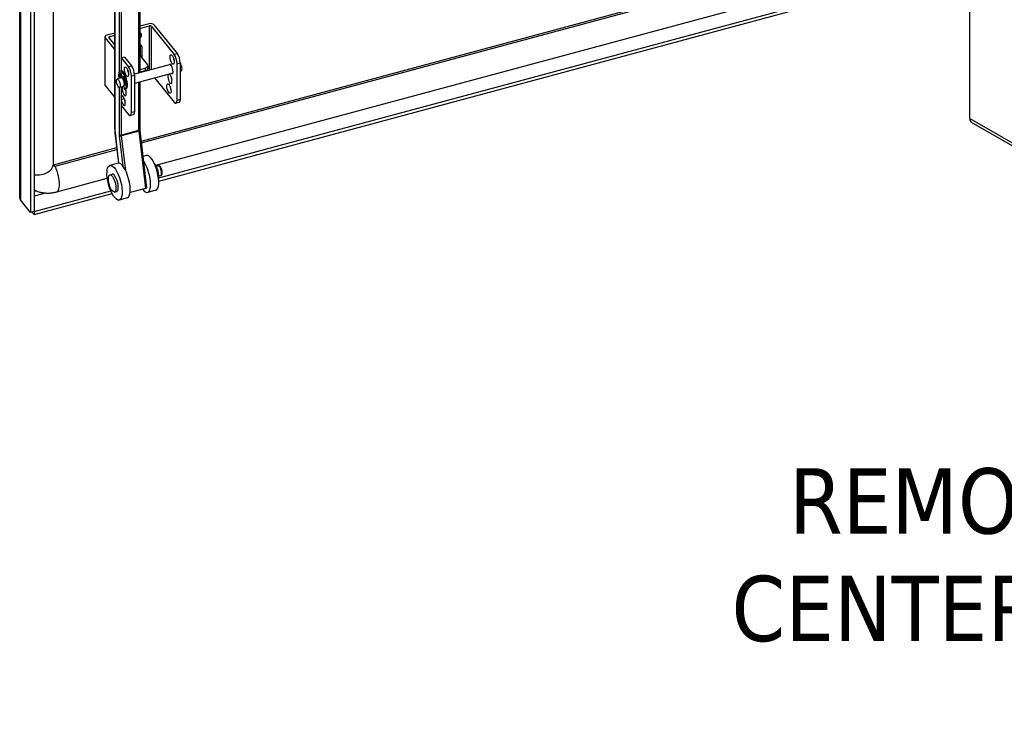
# Model space of a CAD drawing. Extents: x 807 to 1172, y 30 to 260.
# Tile 194 of 214: x 1086 to 1109, y 183 to 200. Entities that reach past the tile are written whole.
import ezdxf

# ---------------------------------------------------------------- set-up
doc = ezdxf.new("R2010")
doc.units = 0
doc.header["$LTSCALE"] = 4
doc.header["$MEASUREMENT"] = 0
doc.layers.get('0').update_dxf_attribs({"linetype": 'CONTINUOUS'})
doc.styles.add('ROMANS', font='romans.shx')
doc.dimstyles.new('Default (ANSI)$7', dxfattribs={"dimscale": 20, "dimtxt": 0.07, "dimasz": 0.098425, "dimexe": 0.125, "dimexo": 0.0625, "dimgap": 0.031496, "dimtad": 0, "dimtih": 1, "dimtoh": 1, "dimrnd": 1e-08, "dimzin": 0, "dimdsep": 46, "dimtxsty": 'ROMANS', "dimblk": 'Filled-1', "dimcen": 0.09, "dimdle": 0.393701, "dimclrd": 256, "dimclre": 256, "dimclrt": 256, "dimadec": 0, "dimazin": 0, "dimtfac": 0.928571, "dimtofl": 0, "dimtmove": 0, "dimatfit": 3, "dimfxl": 1, "dimtolj": 1, "dimtzin": 0, "dimlwd": -1, "dimlwe": -1, "dimarcsym": 0})

# ---------------------------------------------------------------- blocks, each defined once
blk = doc.blocks.new('Filled-1')
at = {"color": 0}
for p, q in [((0, 0), (-1, 0.179)), ((-1, 0.179), (-1, -0.179)), ((-1, 0), (0, 0)), ((-1, -0.179), (0, 0))]:
    blk.add_line(p, q, dxfattribs=at)
at = {"color": 0, "flags": 128}
blk.add_lwpolyline([(-1, -0.179), (0, 0), (-1, 0.179), (-1, -0.179)], dxfattribs=at)
at = {"color": 0}
blk.add_solid([(-1, -0.179), (0, 0), (-1, 0.179), (-1, -0.179)], dxfattribs=at)

msp = doc.modelspace()

# ---------------------------------------------------------------- linework, layer by layer
for p, q in [((1085.61, 195.67), (1085.61, 239.275)), ((1085.626, 239.252), (1085.626, 195.612)), ((1085.868, 238.952), (1085.868, 195.312)), ((1085.948, 238.973), (1085.948, 195.333)), ((1087.853, 217.146), (1087.853, 197.283)), ((1087.857, 197.273), (1087.857, 217.136)), ((1087.956, 217.013), (1087.956, 198.632)), ((1088.012, 198.959), (1088.012, 217.002)), ((1086.396, 216.67), (1086.396, 196.427)), ((1088.415, 216.497), (1088.415, 198.598)), ((1088.44, 216.516), (1088.44, 198.605)), ((1088.471, 196.995), (1106.227, 201.776)), ((1088.476, 196.954), (1106.264, 201.743)), ((1088.818, 196.427), (1106.304, 201.134)), ((1088.889, 196.053), (1108.027, 201.205)), ((1088.893, 196.126), (1108.027, 201.277)), ((1108.015, 197.531), (1108.015, 201.202)), ((1088.663, 199.762), (1088.44, 199.702)), ((1088.44, 199.651), (1088.662, 199.711)), ((1088.662, 199.711), (1088.662, 198.665)), ((1088.719, 198.68), (1088.719, 199.699)), ((1088.719, 199.699), (1089.256, 199.034)), ((1088.775, 199.739), (1089.329, 199.054)), ((1087.853, 199.544), (1087.666, 199.494)), ((1087.735, 199.461), (1087.853, 199.493)), ((1087.735, 199.403), (1087.735, 199.461)), ((1087.617, 199.45), (1087.617, 198.326)), ((1087.625, 199.429), (1087.853, 199.147)), ((1087.625, 198.305), (1087.625, 199.429)), ((1087.714, 199.429), (1087.853, 199.257)), ((1088.456, 199.257), (1088.49, 199.215)), ((1088.456, 199.002), (1088.456, 199.257)), ((1088.44, 198.998), (1088.456, 199.002)), ((1088.456, 199.002), (1088.49, 198.96)), ((1088.49, 199.215), (1088.49, 198.96)), ((1089.329, 199.054), (1089.256, 199.034)), ((1088.006, 198.958), (1088.179, 198.744)), ((1088.006, 198.958), (1088.006, 198.653)), ((1088.079, 198.977), (1088.012, 198.959)), ((1088.079, 198.977), (1088.251, 198.764)), ((1088.251, 198.764), (1088.179, 198.744)), ((1089.168, 198.801), (1088.318, 198.572)), ((1088.49, 198.96), (1088.622, 198.797)), ((1088.631, 198.772), (1088.631, 198.706)), ((1089.323, 198.821), (1089.396, 198.841)), ((1089.323, 197.956), (1089.323, 198.821)), ((1089.396, 198.841), (1089.396, 197.976)), ((1087.951, 198.529), (1087.971, 198.534)), ((1087.995, 198.652), (1087.975, 198.647)), ((1088.006, 198.584), (1088.006, 198.489)), ((1088.006, 198.582), (1088.017, 198.509)), ((1088.246, 198.531), (1088.318, 198.551)), ((1088.246, 197.666), (1088.246, 198.531)), ((1089.223, 198.597), (1088.318, 198.353)), ((1088.318, 198.551), (1088.318, 197.686)), ((1088.44, 198.683), (1088.572, 198.718)), ((1088.572, 198.653), (1088.44, 198.617)), ((1088.572, 198.718), (1088.572, 198.653)), ((1089.422, 198.65), (1089.396, 198.643)), ((1087.625, 198.305), (1087.853, 198.023)), ((1088.007, 198.488), (1087.91, 198.462)), ((1087.963, 198.496), (1087.983, 198.501)), ((1087.987, 198.483), (1087.963, 198.496)), ((1087.983, 198.501), (1088.007, 198.488)), ((1088.069, 198.468), (1088.049, 198.462)), ((1088.051, 198.467), (1088.062, 198.513)), ((1088.051, 198.467), (1088.071, 198.473)), ((1088.062, 198.513), (1088.069, 198.515)), ((1088.077, 198.5), (1088.071, 198.473)), ((1088.084, 198.36), (1088.104, 198.365)), ((1088.105, 198.32), (1088.084, 198.36)), ((1088.104, 198.365), (1088.115, 198.344)), ((1088.105, 198.32), (1088.117, 198.323)), ((1088.415, 198.379), (1088.415, 197.247)), ((1088.44, 198.386), (1088.44, 197.269)), ((1088.794, 198.481), (1089.256, 197.91)), ((1087.956, 198.259), (1087.956, 197.15)), ((1088.062, 198.284), (1087.965, 198.258)), ((1088.006, 198.269), (1088.006, 198.035)), ((1088.068, 198.288), (1088.077, 198.212)), ((1088.113, 198.217), (1088.093, 198.212)), ((1088.006, 197.973), (1088.006, 197.834)), ((1088.006, 197.834), (1088.179, 197.62)), ((1088.012, 198.037), (1088.048, 198.047)), ((1088.012, 197.973), (1088.012, 198.037)), ((1088.079, 197.991), (1088.012, 197.973)), ((1089.37, 197.906), (1089.297, 197.886)), ((1089.396, 197.976), (1089.323, 197.956)), ((1088.012, 197.139), (1088.012, 197.826)), ((1088.293, 197.616), (1088.22, 197.596)), ((1088.318, 197.686), (1088.246, 197.666)), ((1108.015, 197.531), (1132.559, 183.361)), ((1108.015, 197.531), (1108.015, 197.506)), ((1108.017, 197.505), (1108.015, 197.506)), ((1132.559, 183.291), (1108.058, 197.437)), ((1087.858, 197.196), (1087.943, 196.476)), ((1087.947, 196.476), (1087.862, 197.19)), ((1088.415, 197.247), (1088.012, 197.139)), ((1088.417, 197.228), (1088.013, 197.119)), ((1088.417, 197.228), (1088.576, 195.88)), ((1088.441, 197.245), (1088.601, 195.897)), ((1087.958, 197.121), (1088.042, 196.407)), ((1088.111, 196.292), (1088.013, 197.119)), ((1086.407, 196.439), (1087.9, 196.841)), ((1086.444, 196.407), (1087.905, 196.801)), ((1087.929, 196.475), (1087.737, 196.423)), ((1088.601, 196.655), (1088.514, 196.632)), ((1087.735, 196.203), (1087.792, 196.219)), ((1088.831, 196.402), (1088.876, 196.415)), ((1086.483, 195.798), (1087.677, 196.119)), ((1088.893, 196.173), (1088.938, 196.185)), ((1085.948, 195.813), (1085.992, 195.825)), ((1085.948, 195.333), (1087.76, 195.821)), ((1086.219, 195.771), (1085.948, 195.698)), ((1085.948, 195.261), (1087.79, 195.757)), ((1087.845, 195.795), (1087.902, 195.81)), ((1088.576, 195.88), (1088.214, 195.783)), ((1088.821, 195.838), (1088.629, 195.787)), ((1085.868, 195.312), (1085.626, 195.612)), ((1088.149, 195.657), (1087.957, 195.606)), ((1085.948, 195.333), (1085.868, 195.312)), ((1085.9, 195.321), (1085.948, 195.261)), ((1085.948, 195.334), (1085.948, 195.333)), ((1085.948, 195.333), (1085.948, 195.261))]:
    msp.add_line(p, q)
for centre, major_axis, ratio, start_param, end_param in [((1088.68, 199.689), (-0.0423, 0), 0.57735, 3.577925, 5.148721), ((1088.699, 199.718), (0.0846, 0), 0.57735, 0.436332, 2.007129), ((1087.702, 199.45), (-0.0846, 0), 0.57735, 5.148721, 6.719518), ((1087.752, 199.439), (-0.0423, 0), 0.57735, 5.148721, 6.719518), ((1088.406, 199.477), (0.0658, 0.0532), 0.739997, 4.637416, 6.851542), ((1088.372, 199.52), (0.0658, 0.0532), 0.739997, 5.271648, 5.836759), ((1088.397, 199.19), (0.0797, 0.0643), 0.739997, 5.744479, 6.836637), ((1088.363, 199.232), (0.0797, 0.0643), 0.739997, 5.744479, 5.918331), ((1089.256, 198.904), (0.041, -0.153), 0.345066, 0.908242, 2.479038), ((1089.329, 198.924), (-0.041, 0.153), 0.345066, 4.049835, 5.620631), ((1087.994, 198.981), (-0.0423, 0), 0.57735, 1.845401, 2.007129), ((1088.251, 198.634), (-0.041, 0.153), 0.345066, 4.049835, 5.620631), ((1088.529, 198.772), (0.102, 0), 0.57735, 5.148721, 6.719518), ((1089.178, 198.694), (-0.03, 0.113), 0.345066, 2.695989, 6.728789), ((1089.278, 198.94), (0.03, -0.113), 0.345066, 4.348547, 5.07623), ((1089.394, 198.752), (0.027, -0.102), 0.345066, 0, 2.442562), ((1088.034, 198.429), (-0.059, 0.218), 0.345066, 2.946119, 7.567484), ((1088.046, 198.389), (-0.059, 0.217), 0.345066, 6.211111, 7.06686), ((1087.96, 198.516), (0.0055, -0.0204), 0.345066, 3.925267, 5.969697), ((1088.065, 198.395), (-0.059, 0.217), 0.345066, 0.158681, 0.783674), ((1087.98, 198.521), (0.0055, -0.0204), 0.345066, 3.925267, 5.969697), ((1087.998, 198.587), (-0.0055, 0.0204), 0.345066, 4.3989, 6.211111), ((1088.054, 198.435), (-0.059, 0.218), 0.345066, 3.141593, 6.283185), ((1088.2, 198.65), (0.03, -0.113), 0.345066, 4.348547, 5.07623), ((1088.179, 198.614), (0.041, -0.153), 0.345066, 0.908242, 2.479038), ((1088.529, 198.706), (0.102, 0), 0.57735, 5.148721, 6.283185), ((1089.153, 198.466), (0.03, -0.113), 0.345066, 3.537762, 9.028608), ((1087.702, 198.326), (-0.0846, 0), 0.57735, 0, 0.436332), ((1088.035, 198.386), (0.027, -0.102), 0.345066, 0, 3.141593), ((1088.034, 198.5), (0.011, -0.0409), 0.345066, 4.3989, 5.045), ((1088.046, 198.389), (-0.0246, 0.0915), 0.345066, 5.540056, 6.098252), ((1088.034, 198.5), (0.011, -0.0409), 0.345066, 0.311892, 0.559176), ((1088.07, 198.497), (-0.0055, 0.0204), 0.345066, 5.030151, 6.842361), ((1088.054, 198.505), (0.011, -0.0409), 0.345066, 0.311892, 0.559176), ((1088.065, 198.395), (0.0246, -0.0915), 0.345066, 1.154355, 2.398463), ((1088.065, 198.395), (0.027, -0.102), 0.345066, 1.086653, 2.357913), ((1088.022, 198.418), (0.059, -0.217), 0.345066, 1.03281, 1.888558), ((1088.046, 198.389), (0.0246, -0.0915), 0.345066, 0.184933, 1.154355), ((1088.108, 198.333), (0.0055, -0.0204), 0.345066, 5.271565, 7.315995), ((1088.101, 198.404), (0.03, -0.113), 0.345066, 0.686944, 1.718287), ((1089.226, 198.486), (0.03, -0.113), 0.345066, 4.348547, 5.07623), ((1088.052, 197.946), (-0.03, 0.113), 0.345066, 1.235331, 6.864338), ((1088.076, 198.176), (0.03, -0.113), 0.345066, 3.537762, 8.111656), ((1088.076, 198.176), (0.03, -0.113), 0.345066, 2.617014, 2.745605), ((1088.149, 198.196), (0.03, -0.113), 0.345066, 4.454715, 5.07623), ((1089.203, 198.256), (0.03, -0.113), 0.345066, 4.348547, 5.07623), ((1088.125, 197.966), (0.03, -0.113), 0.345066, 4.391309, 5.07623), ((1089.256, 198.039), (0.041, -0.153), 0.345066, 5.620631, 7.191427), ((1089.329, 198.059), (0.041, -0.153), 0.345066, 0, 0.908242), ((1088.179, 197.749), (0.041, -0.153), 0.345066, 5.620631, 7.191427), ((1088.251, 197.769), (0.041, -0.153), 0.345066, 0, 0.908242), ((1108.162, 197.616), (-0.103, -0.179), 0.57735, 5.497787, 6.283185), ((1087.895, 197.283), (-0.0423, 0), 0.57735, 0, 0.436332), ((1088.009, 197.084), (-0.094, 0.349), 0.345066, 0.908242, 1.170041), ((1087.9, 197.201), (-0.042, -0.005), 0.366152, 0, 0.379889), ((1087.994, 197.161), (-0.0423, 0), 0.57735, 0.436332, 2.007129), ((1088.009, 197.084), (0.033, -0.123), 0.345066, 4.049835, 4.311634), ((1088.048, 197.094), (-0.022, 0.0817), 0.345066, 0.908242, 1.170041), ((1088.398, 197.269), (0.0423, 0), 0.57735, 5.148721, 6.283185), ((1088.451, 197.203), (0.022, -0.0817), 0.345066, 4.049835, 4.311634), ((1088.399, 197.24), (0.042, 0.005), 0.366152, 5.092278, 6.283185), ((1087.996, 197.132), (-0.042, -0.005), 0.366152, 0.379889, 1.950686), ((1088.711, 196.247), (-0.11, 0.409), 0.345066, 3.141593, 6.283185), ((1086.432, 196.346), (-0.0251, 0.0932), 0.345066, 5.331371, 6.283185), ((1088.039, 196.066), (-0.11, 0.409), 0.345066, 3.141593, 6.283185), ((1088.519, 196.195), (0.11, -0.409), 0.345066, 5.567706, 8.723284), ((1088.793, 196.269), (-0.062, 0.23), 0.345066, 3.687549, 5.737229), ((1085.996, 196.427), (0.4, 0), 0.57735, 4.592091, 6.283185), ((1086.444, 196.45), (-0.0411, -0.0332), 0.739997, 5.879817, 7.315275), ((1086.379, 196.185), (0.104, -0.386), 0.345066, 0, 2.089513), ((1087.847, 196.014), (0.055, -0.204), 0.345066, 0, 3.141593), ((1088.778, 196.265), (-0.062, 0.23), 0.345066, 4.164153, 5.260625), ((1088.907, 196.3), (-0.031, 0.115), 0.345066, 3.141593, 6.283185), ((1086.444, 196.45), (-0.617, -0.498), 0.739997, 0.271347, 0.468589), ((1088.559, 195.892), (0.042, 0.005), 0.366152, 5.092278, 6.283185)]:
    msp.add_ellipse(centre, major_axis=major_axis, ratio=ratio, start_param=start_param, end_param=end_param)
for centre, major_axis in [((1089.205, 198.92), (0.03, -0.113)), ((1088.128, 198.63), (0.03, -0.113)), ((1087.937, 198.36), (-0.027, 0.102)), ((1089.13, 198.236), (0.03, -0.113)), ((1087.847, 196.014), (0.11, -0.409)), ((1087.79, 195.999), (-0.055, 0.204))]:
    msp.add_ellipse(centre, major_axis=major_axis, ratio=0.345066)
for points, knots in [([(1088.006, 198.035), (1088.006, 198.035), (1088.006, 198.035), (1088.009, 198.036), (1088.01, 198.037), (1088.012, 198.037)], [0.42206973, 0.42206973, 0.42206973, 0.42206973, 0.42590684, 0.42590684, 0.44233549, 0.44233549, 0.44233549, 0.44233549]), ([(1088.012, 197.973), (1088.01, 197.973), (1088.009, 197.973), (1088.006, 197.973), (1088.006, 197.973), (1088.006, 197.973)], [0.14744516, 0.14744516, 0.14744516, 0.14744516, 0.16387381, 0.16387381, 0.16771092, 0.16771092, 0.16771092, 0.16771092]), ([(1087.853, 197.283), (1087.853, 197.278), (1087.853, 197.272), (1087.853, 197.261), (1087.853, 197.255), (1087.854, 197.244), (1087.854, 197.238), (1087.855, 197.226), (1087.856, 197.22), (1087.857, 197.208), (1087.858, 197.202), (1087.858, 197.196)], [1.5707963, 1.5707963, 1.5707963, 1.5707963, 1.6231562, 1.6231562, 1.6755161, 1.6755161, 1.727876, 1.727876, 1.7802358, 1.7802358, 1.8325957, 1.8325957, 1.8325957, 1.8325957]), ([(1088.44, 197.269), (1088.44, 197.268), (1088.44, 197.267), (1088.44, 197.264), (1088.44, 197.262), (1088.44, 197.259), (1088.44, 197.257), (1088.441, 197.254), (1088.441, 197.252), (1088.441, 197.249), (1088.441, 197.247), (1088.441, 197.245)], [1.5707963, 1.5707963, 1.5707963, 1.5707963, 1.6231562, 1.6231562, 1.6755161, 1.6755161, 1.727876, 1.727876, 1.7802358, 1.7802358, 1.8325957, 1.8325957, 1.8325957, 1.8325957]), ([(1086.396, 196.438), (1086.398, 196.438), (1086.401, 196.438), (1086.405, 196.439), (1086.406, 196.439), (1086.407, 196.439)], [1.3357947, 1.3357947, 1.3357947, 1.3357947, 1.5110338, 1.5110338, 1.5707963, 1.5707963, 1.5707963, 1.5707963]), ([(1088.938, 196.185), (1088.943, 196.186), (1088.948, 196.189), (1088.956, 196.195), (1088.959, 196.199), (1088.966, 196.209), (1088.968, 196.215), (1088.972, 196.232), (1088.973, 196.244), (1088.972, 196.268), (1088.971, 196.28), (1088.967, 196.303), (1088.964, 196.315), (1088.957, 196.338), (1088.953, 196.348), (1088.943, 196.369), (1088.938, 196.378), (1088.925, 196.396), (1088.918, 196.404), (1088.905, 196.411), (1088.901, 196.413), (1088.891, 196.416), (1088.884, 196.417), (1088.877, 196.415), (1088.877, 196.415), (1088.876, 196.415)], [2.101186, 2.101186, 2.101186, 2.101186, 2.242602, 2.242602, 2.405987, 2.405987, 2.656267, 2.656267, 3.065614, 3.065614, 3.438533, 3.438533, 3.788878, 3.788878, 4.136917, 4.136917, 4.497797, 4.497797, 4.900101, 4.900101, 5.039906, 5.039906, 5.22765, 5.22765, 5.242779, 5.242779, 5.242779, 5.242779]), ([(1086.06, 195.8), (1086.088, 195.791), (1086.117, 195.784), (1086.175, 195.775), (1086.204, 195.772), (1086.262, 195.769), (1086.29, 195.769), (1086.347, 195.773), (1086.375, 195.776), (1086.43, 195.785), (1086.457, 195.791), (1086.483, 195.798)], [1.0072951, 1.0072951, 1.0072951, 1.0072951, 1.1199954, 1.1199954, 1.2326956, 1.2326956, 1.3453959, 1.3453959, 1.4580961, 1.4580961, 1.5707963, 1.5707963, 1.5707963, 1.5707963])]:
    msp.add_open_spline(points, degree=3, knots=knots)
for points in [[(1085.948, 195.848), (1085.959, 195.841), (1085.97, 195.836), (1085.981, 195.83)], [(1085.626, 195.612), (1085.616, 195.63), (1085.611, 195.65), (1085.611, 195.67)]]:
    msp.add_open_spline(points, degree=3)

# ---------------------------------------------------------------- texts
at = {"insert": (1115.058, 187.229), "char_height": 1.54, "width": 13.35831, "attachment_point": 6, "line_spacing_factor": 0.987884, "style": 'ROMANS'}
msp.add_mtext('{\\fTahoma|b0|i0;REMOVABLE\\P\\fTahoma|b0|i0;CENTER POST}', dxfattribs=at)

# ---------------------------------------------------------------- leaders
at = {"annotation_type": 0, "has_hookline": 1, "hookline_direction": 1, "text_width": 13.292}
msp.add_leader([(1126.277, 199.739), (1117.656, 187.229), (1115.688, 187.229)], dimstyle='Default (ANSI)$7', override={"dimtad": 0}, dxfattribs=at)

doc.saveas('drawing.dxf')
